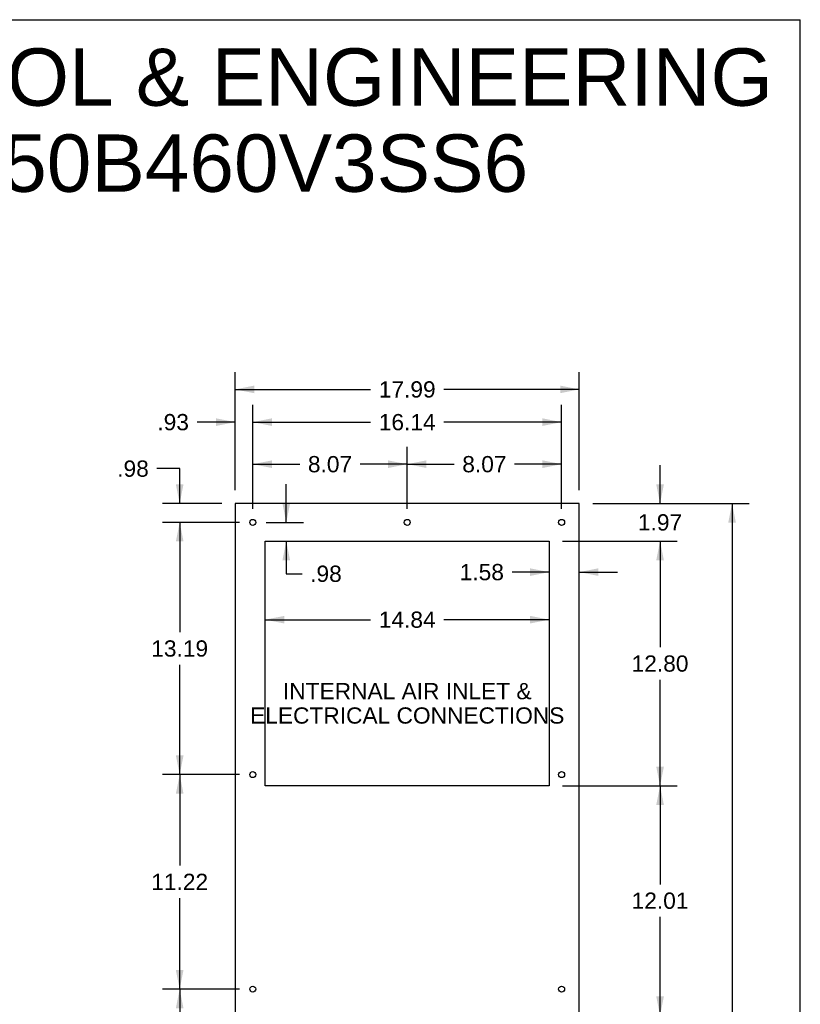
# Model space of a CAD drawing. Header units: inches. Extents: x 0 to 170, y 0 to 110.
# Tile 12 of 12: x 129 to 170, y 59 to 110. Entities that reach past the tile are written whole.
import ezdxf

# ---------------------------------------------------------------- set-up
doc = ezdxf.new("R2010")
doc.units = ezdxf.units.IN
doc.header["$LTSCALE"] = 9.35
doc.header["$MEASUREMENT"] = 0
doc.layers.get('0').update_dxf_attribs({"linetype": 'CONTINUOUS'})
doc.layers.add('DIMENSIONS', color=7, linetype='CONTINUOUS')
doc.styles.get("Standard").update_dxf_attribs({"font": 'arial.ttf'})
doc.dimstyles.new('DIMSTYLE_1', dxfattribs={"dimtxt": 0.85, "dimasz": 1, "dimexe": 0.09, "dimexo": 0.07, "dimgap": 0.0425, "dimtad": 0, "dimtih": 1, "dimtoh": 1, "dimzin": 4, "dimdsep": 46, "dimtxsty": 'Standard', "dimblk": '_FILLED', "dimblk1": '_FILLED', "dimblk2": '_FILLED', "dimcen": 0.09, "dimazin": 1, "dimtfac": 1, "dimtdec": 3, "dimtofl": 0, "dimtmove": 0, "dimatfit": 3, "dimldrblk": '_FILLED', "dimfxl": 0, "dimtolj": 1, "dimtzin": 4, "dimarcsym": 0})

# ---------------------------------------------------------------- blocks, each defined once
blk = doc.blocks.new('_FILLED')
at = {"color": 0, "linetype": 'ByBlock'}
blk.add_solid([(0, 0), (-1, 0.2), (-1, -0.2)], dxfattribs=at)
blk = doc.blocks.new('*D4')
at = {"layer": 'DIMENSIONS', "color": 2, "linetype": 'Continuous'}
for p, q in [((159.148, 84.698), (167.334, 84.698)), ((166.434, 84.698), (166.434, 55.036)), ((166.434, 23.675), (166.434, 53.336)), ((159.148, 23.675), (167.334, 23.675))]:
    blk.add_line(p, q, dxfattribs=at)
for p, rotation in [((166.434, 84.698), 90), ((166.434, 23.675), 270)]:
    blk.add_blockref('_FILLED', p, dxfattribs=dict(at, rotation=rotation))
at = {"layer": 'DIMENSIONS', "color": 2, "linetype": 'Continuous', "insert": (166.434, 54.611), "char_height": 0.85, "width": 2.97026, "attachment_point": 2, "line_spacing_factor": 0.9}
blk.add_mtext('61.02', dxfattribs=at)
blk = doc.blocks.new('*D5')
at = {"layer": 'DIMENSIONS', "color": 2, "linetype": 'Continuous'}
for p, q in [((140.456, 85.398), (140.456, 91.567)), ((158.448, 85.398), (158.448, 91.567)), ((140.456, 90.667), (147.542, 90.667)), ((158.448, 90.667), (151.362, 90.667))]:
    blk.add_line(p, q, dxfattribs=at)
at = {"layer": 'DIMENSIONS', "color": 2, "linetype": 'Continuous', "rotation": 180}
blk.add_blockref('_FILLED', (140.456, 90.667), dxfattribs=at)
at = {"layer": 'DIMENSIONS', "color": 2, "linetype": 'Continuous'}
blk.add_blockref('_FILLED', (158.448, 90.667), dxfattribs=at)
at = {"layer": 'DIMENSIONS', "color": 2, "linetype": 'Continuous', "insert": (149.452, 91.092), "char_height": 0.85, "width": 2.97026, "attachment_point": 2, "line_spacing_factor": 0.9}
blk.add_mtext('17.99', dxfattribs=at)
blk = doc.blocks.new('*D6')
at = {"layer": 'DIMENSIONS', "color": 2, "linetype": 'Continuous'}
for p, q in [((162.669, 84.698), (162.669, 86.698)), ((159.148, 84.698), (163.569, 84.698)), ((157.573, 82.73), (163.569, 82.73)), ((162.669, 82.73), (162.669, 80.73))]:
    blk.add_line(p, q, dxfattribs=at)
for p, rotation in [((162.669, 84.698), 270), ((162.669, 82.73), 90)]:
    blk.add_blockref('_FILLED', p, dxfattribs=dict(at, rotation=rotation))
at = {"layer": 'DIMENSIONS', "color": 2, "linetype": 'Continuous', "insert": (162.669, 84.139), "char_height": 0.85, "width": 2.30985, "attachment_point": 2, "line_spacing_factor": 0.9}
blk.add_mtext('1.97', dxfattribs=at)
blk = doc.blocks.new('*D7')
at = {"layer": 'DIMENSIONS', "color": 2, "linetype": 'Continuous'}
for p, q in [((157.573, 82.73), (163.569, 82.73)), ((162.669, 82.73), (162.669, 77.182)), ((162.669, 69.935), (162.669, 75.482)), ((157.573, 69.935), (163.569, 69.935))]:
    blk.add_line(p, q, dxfattribs=at)
for p, rotation in [((162.669, 82.73), 90), ((162.669, 69.935), 270)]:
    blk.add_blockref('_FILLED', p, dxfattribs=dict(at, rotation=rotation))
at = {"layer": 'DIMENSIONS', "color": 2, "linetype": 'Continuous', "insert": (162.669, 76.757), "char_height": 0.85, "width": 2.97026, "attachment_point": 2, "line_spacing_factor": 0.9}
blk.add_mtext('12.80', dxfattribs=at)
blk = doc.blocks.new('*D8')
at = {"layer": 'DIMENSIONS', "color": 2, "linetype": 'Continuous'}
for p, q in [((157.573, 69.935), (163.569, 69.935)), ((162.669, 69.935), (162.669, 64.781)), ((162.669, 57.928), (162.669, 63.081)), ((157.573, 57.928), (163.569, 57.928))]:
    blk.add_line(p, q, dxfattribs=at)
for p, rotation in [((162.669, 69.935), 90), ((162.669, 57.928), 270)]:
    blk.add_blockref('_FILLED', p, dxfattribs=dict(at, rotation=rotation))
at = {"layer": 'DIMENSIONS', "color": 2, "linetype": 'Continuous', "insert": (162.669, 64.356), "char_height": 0.85, "width": 2.97026, "attachment_point": 2, "line_spacing_factor": 0.9}
blk.add_mtext('12.01', dxfattribs=at)
blk = doc.blocks.new('*D11')
at = {"layer": 'DIMENSIONS', "color": 2, "linetype": 'Continuous'}
for p, q in [((142.031, 78.625), (147.542, 78.625)), ((156.873, 78.625), (151.362, 78.625))]:
    blk.add_line(p, q, dxfattribs=at)
at = {"layer": 'DIMENSIONS', "color": 2, "linetype": 'Continuous', "rotation": 180}
blk.add_blockref('_FILLED', (142.031, 78.625), dxfattribs=at)
at = {"layer": 'DIMENSIONS', "color": 2, "linetype": 'Continuous'}
blk.add_blockref('_FILLED', (156.873, 78.625), dxfattribs=at)
at = {"layer": 'DIMENSIONS', "color": 2, "linetype": 'Continuous', "insert": (149.452, 79.05), "char_height": 0.85, "width": 2.97026, "attachment_point": 2, "line_spacing_factor": 0.9}
blk.add_mtext('14.84', dxfattribs=at)
blk = doc.blocks.new('*D12')
at = {"layer": 'DIMENSIONS', "color": 2, "linetype": 'Continuous'}
for p, q in [((149.452, 84.414), (149.452, 87.657)), ((157.522, 84.414), (157.522, 87.657)), ((149.452, 86.757), (151.907, 86.757)), ((157.522, 86.757), (155.067, 86.757))]:
    blk.add_line(p, q, dxfattribs=at)
at = {"layer": 'DIMENSIONS', "color": 2, "linetype": 'Continuous', "rotation": 180}
blk.add_blockref('_FILLED', (149.452, 86.757), dxfattribs=at)
at = {"layer": 'DIMENSIONS', "color": 2, "linetype": 'Continuous'}
blk.add_blockref('_FILLED', (157.522, 86.757), dxfattribs=at)
at = {"layer": 'DIMENSIONS', "color": 2, "linetype": 'Continuous', "insert": (153.487, 87.182), "char_height": 0.85, "width": 2.30985, "attachment_point": 2, "line_spacing_factor": 0.9}
blk.add_mtext('8.07', dxfattribs=at)
blk = doc.blocks.new('*D13')
at = {"layer": 'DIMENSIONS', "color": 2, "linetype": 'Continuous'}
for p, q in [((141.382, 84.414), (141.382, 87.657)), ((149.452, 84.414), (149.452, 87.657)), ((141.382, 86.757), (143.837, 86.757)), ((149.452, 86.757), (146.997, 86.757))]:
    blk.add_line(p, q, dxfattribs=at)
at = {"layer": 'DIMENSIONS', "color": 2, "linetype": 'Continuous', "rotation": 180}
blk.add_blockref('_FILLED', (141.382, 86.757), dxfattribs=at)
at = {"layer": 'DIMENSIONS', "color": 2, "linetype": 'Continuous'}
blk.add_blockref('_FILLED', (149.452, 86.757), dxfattribs=at)
at = {"layer": 'DIMENSIONS', "color": 2, "linetype": 'Continuous', "insert": (145.417, 87.182), "char_height": 0.85, "width": 2.30985, "attachment_point": 2, "line_spacing_factor": 0.9}
blk.add_mtext('8.07', dxfattribs=at)
blk = doc.blocks.new('*D14')
at = {"layer": 'DIMENSIONS', "color": 2, "linetype": 'Continuous'}
for p, q in [((140.456, 85.398), (140.456, 89.855)), ((141.382, 84.414), (141.382, 89.855)), ((140.456, 88.955), (138.468, 88.955)), ((141.382, 88.955), (143.382, 88.955))]:
    blk.add_line(p, q, dxfattribs=at)
blk.add_blockref('_FILLED', (140.456, 88.955), dxfattribs=at)
at = {"layer": 'DIMENSIONS', "color": 2, "linetype": 'Continuous', "rotation": 180}
blk.add_blockref('_FILLED', (141.382, 88.955), dxfattribs=at)
at = {"layer": 'DIMENSIONS', "color": 2, "linetype": 'Continuous', "insert": (138.043, 89.38), "char_height": 0.85, "width": 1.64944, "attachment_point": 3, "line_spacing_factor": 0.9}
blk.add_mtext('.93', dxfattribs=at)
blk = doc.blocks.new('*D15')
at = {"layer": 'DIMENSIONS', "color": 2, "linetype": 'Continuous'}
for p, q in [((137.559, 86.525), (136.37, 86.525)), ((137.559, 84.698), (137.559, 86.525)), ((139.756, 84.698), (136.659, 84.698)), ((140.682, 83.714), (136.659, 83.714)), ((137.559, 83.714), (137.559, 81.714))]:
    blk.add_line(p, q, dxfattribs=at)
for p, rotation in [((137.559, 84.698), 270), ((137.559, 83.714), 90)]:
    blk.add_blockref('_FILLED', p, dxfattribs=dict(at, rotation=rotation))
at = {"layer": 'DIMENSIONS', "color": 2, "linetype": 'Continuous', "insert": (135.945, 86.95), "char_height": 0.85, "width": 1.64944, "attachment_point": 3, "line_spacing_factor": 0.9}
blk.add_mtext('.98', dxfattribs=at)
blk = doc.blocks.new('*D16')
at = {"layer": 'DIMENSIONS', "color": 2, "linetype": 'Continuous'}
for p, q in [((143.13, 83.714), (143.13, 85.714)), ((142.082, 83.714), (144.03, 83.714)), ((143.13, 82.73), (143.13, 81.027)), ((143.13, 81.027), (143.955, 81.027))]:
    blk.add_line(p, q, dxfattribs=at)
for p, rotation in [((143.13, 83.714), 270), ((143.13, 82.73), 90)]:
    blk.add_blockref('_FILLED', p, dxfattribs=dict(at, rotation=rotation))
at = {"layer": 'DIMENSIONS', "color": 2, "linetype": 'Continuous', "insert": (144.38, 81.452), "char_height": 0.85, "width": 1.64944, "attachment_point": 1, "line_spacing_factor": 0.9}
blk.add_mtext('.98', dxfattribs=at)
blk = doc.blocks.new('*D17')
at = {"layer": 'DIMENSIONS', "color": 2, "linetype": 'Continuous'}
for p, q in [((156.873, 81.113), (154.933, 81.113)), ((158.448, 81.113), (160.448, 81.113))]:
    blk.add_line(p, q, dxfattribs=at)
blk.add_blockref('_FILLED', (156.873, 81.113), dxfattribs=at)
at = {"layer": 'DIMENSIONS', "color": 2, "linetype": 'Continuous', "rotation": 180}
blk.add_blockref('_FILLED', (158.448, 81.113), dxfattribs=at)
at = {"layer": 'DIMENSIONS', "color": 2, "linetype": 'Continuous', "insert": (154.508, 81.538), "char_height": 0.85, "width": 2.30985, "attachment_point": 3, "line_spacing_factor": 0.9}
blk.add_mtext('1.58', dxfattribs=at)
blk = doc.blocks.new('*D18')
at = {"layer": 'DIMENSIONS', "color": 2, "linetype": 'Continuous'}
for p, q in [((141.382, 84.414), (141.382, 89.855)), ((157.522, 84.414), (157.522, 89.855)), ((141.382, 88.955), (147.542, 88.955)), ((157.522, 88.955), (151.362, 88.955))]:
    blk.add_line(p, q, dxfattribs=at)
at = {"layer": 'DIMENSIONS', "color": 2, "linetype": 'Continuous', "rotation": 180}
blk.add_blockref('_FILLED', (141.382, 88.955), dxfattribs=at)
at = {"layer": 'DIMENSIONS', "color": 2, "linetype": 'Continuous'}
blk.add_blockref('_FILLED', (157.522, 88.955), dxfattribs=at)
at = {"layer": 'DIMENSIONS', "color": 2, "linetype": 'Continuous', "insert": (149.452, 89.38), "char_height": 0.85, "width": 2.97026, "attachment_point": 2, "line_spacing_factor": 0.9}
blk.add_mtext('16.14', dxfattribs=at)
blk = doc.blocks.new('*D19')
at = {"layer": 'DIMENSIONS', "color": 2, "linetype": 'Continuous'}
for p, q in [((140.682, 83.714), (136.659, 83.714)), ((137.559, 83.714), (137.559, 77.969)), ((137.559, 70.525), (137.559, 76.269)), ((140.682, 70.525), (136.659, 70.525))]:
    blk.add_line(p, q, dxfattribs=at)
for p, rotation in [((137.559, 83.714), 90), ((137.559, 70.525), 270)]:
    blk.add_blockref('_FILLED', p, dxfattribs=dict(at, rotation=rotation))
at = {"layer": 'DIMENSIONS', "color": 2, "linetype": 'Continuous', "insert": (137.559, 77.544), "char_height": 0.85, "width": 2.97026, "attachment_point": 2, "line_spacing_factor": 0.9}
blk.add_mtext('13.19', dxfattribs=at)
blk = doc.blocks.new('*D20')
at = {"layer": 'DIMENSIONS', "color": 2, "linetype": 'Continuous'}
for p, q in [((140.682, 70.525), (136.659, 70.525)), ((137.559, 70.525), (137.559, 65.765)), ((137.559, 59.305), (137.559, 64.065)), ((140.682, 59.305), (136.659, 59.305))]:
    blk.add_line(p, q, dxfattribs=at)
for p, rotation in [((137.559, 70.525), 90), ((137.559, 59.305), 270)]:
    blk.add_blockref('_FILLED', p, dxfattribs=dict(at, rotation=rotation))
at = {"layer": 'DIMENSIONS', "color": 2, "linetype": 'Continuous', "insert": (137.559, 65.34), "char_height": 0.85, "width": 2.97026, "attachment_point": 2, "line_spacing_factor": 0.9}
blk.add_mtext('11.22', dxfattribs=at)
blk = doc.blocks.new('*D21')
at = {"layer": 'DIMENSIONS', "color": 2, "linetype": 'Continuous'}
for p, q in [((140.682, 59.305), (136.659, 59.305)), ((137.559, 59.305), (137.559, 52.872)), ((137.559, 44.739), (137.559, 51.172)), ((140.682, 44.739), (136.659, 44.739))]:
    blk.add_line(p, q, dxfattribs=at)
for p, rotation in [((137.559, 59.305), 90), ((137.559, 44.739), 270)]:
    blk.add_blockref('_FILLED', p, dxfattribs=dict(at, rotation=rotation))
at = {"layer": 'DIMENSIONS', "color": 2, "linetype": 'Continuous', "insert": (137.559, 52.447), "char_height": 0.85, "width": 2.97026, "attachment_point": 2, "line_spacing_factor": 0.9}
blk.add_mtext('14.57', dxfattribs=at)

msp = doc.modelspace()

# ---------------------------------------------------------------- linework, layer by layer
at = {"color": 7, "linetype": 'Continuous'}
for p, q in [((0, 110), (170, 110)), ((170, 0), (170, 110)), ((140.4563, 84.6975), (140.4563, 23.6745)), ((158.4483, 84.6975), (140.4563, 84.6975)), ((158.4483, 23.6745), (158.4483, 84.6975)), ((142.0313, 69.9345), (142.0313, 82.7295)), ((142.0313, 82.7295), (156.8733, 82.7295)), ((156.8733, 82.7295), (156.8733, 69.9345)), ((156.8733, 69.9345), (142.0313, 69.9345))]:
    msp.add_line(p, q, dxfattribs=at)
for centre in [(141.3823, 83.7135), (149.4523, 83.7135), (157.5223, 83.7135), (141.3823, 70.5245), (157.5223, 70.5245), (141.3823, 59.3045), (157.5223, 59.3045)]:
    msp.add_circle(centre, 0.156, dxfattribs=at)

# ---------------------------------------------------------------- texts
at = {"layer": 'DIMENSIONS', "color": 2, "linetype": 'Continuous', "attachment_point": 2, "line_spacing_factor": 0.9}
for s, insert, char_height, width in [('SAGINAW CONTROL & ENGINEERING\\PSCE-AC13650B460V3SS6', (130.6154, 108.5), 3, 75.769517), ('INTERNAL AIR INLET &\\PELECTRICAL CONNECTIONS', (149.4549, 75.3148), 0.85, 16.399628)]:
    msp.add_mtext(s, dxfattribs=dict(at, insert=insert, char_height=char_height, width=width))

# ---------------------------------------------------------------- dimensions: what is measured, and where the dimension line sits
at = {"layer": 'DIMENSIONS', "color": 2, "linetype": 'Continuous'}
for base, p1, p2, picture, middle in [((158.4483, 90.6671), (140.4563, 85.3275), (158.4483, 85.3275), '*D5', (149.4884, 90.6624)), ((141.3823, 88.9551), (140.4563, 85.3275), (141.3823, 84.3435), '*D14', (137.2431, 88.9503)), ((157.5223, 88.9551), (141.3823, 84.3435), (157.5223, 84.3435), '*D18', (149.4884, 88.9503)), ((158.4483339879, 81.1128834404), (156.8733339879, 82.7295278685), (158.4483339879, 84.6975278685), '*D17', (153.3885128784, 81.1081411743))]:
    dim = msp.add_linear_dim(base=base, p1=p1, p2=p2, dimstyle='DIMSTYLE_1', dxfattribs=at)
    dim.commit()
    dim.dimension.update_dxf_attribs({"geometry": picture, "text_midpoint": middle, "dimtype": 160})
for base, p1, p2, angle, picture, middle in [((141.3823, 86.7569), (149.4523, 84.3435), (141.3823, 84.3435), 180, '*D13', (145.4131, 86.7522)), ((149.4523, 86.7569), (157.5223, 84.3435), (149.4523, 84.3435), 180, '*D12', (153.4831, 86.7522)), ((137.5594, 83.7135), (139.8263, 84.6975), (140.7523, 83.7135), 270, '*D15', (135.1435, 86.5206)), ((162.6686, 82.7295), (159.0783, 84.6975), (157.5033, 82.7295), 270, '*D6', (162.7054, 83.7088)), ((143.1302, 83.7135), (142.0313, 82.7295), (142.0123, 83.7135), 90, '*D16', (145.2282, 81.0223)), ((166.4338, 23.6745), (159.0783, 84.6975), (159.0783, 23.6745), 270, '*D4', (166.4225, 54.1813)), ((137.5594, 70.5245), (140.7523, 83.7135), (140.7523, 70.5245), 270, '*D19', (137.5956, 77.1143)), ((142.0313, 78.6247), (156.8733, 82.7295), (142.0313, 82.7295), 180, '*D11', (149.4884, 78.62)), ((162.6685504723, 69.9345278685), (157.5033339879, 82.7295278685), (157.5033339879, 69.9345278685), 270, '*D7', (162.7046664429, 76.3272854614)), ((137.5594, 59.3045), (140.7523, 70.5245), (140.7523, 59.3045), 270, '*D20', (137.5908, 64.9161)), ((162.6686, 57.9275), (157.5033, 69.9345), (157.5033, 57.9275), 270, '*D8', (162.6225, 63.9263)), ((137.5594, 44.7385), (140.7523, 59.3045), (140.7523, 44.7385), 270, '*D21', (137.5956, 52.0168))]:
    dim = msp.add_linear_dim(base=base, p1=p1, p2=p2, angle=angle, dimstyle='DIMSTYLE_1', dxfattribs=at)
    dim.commit()
    dim.dimension.update_dxf_attribs({"geometry": picture, "text_midpoint": middle, "dimtype": 160})

doc.saveas('drawing.dxf')
